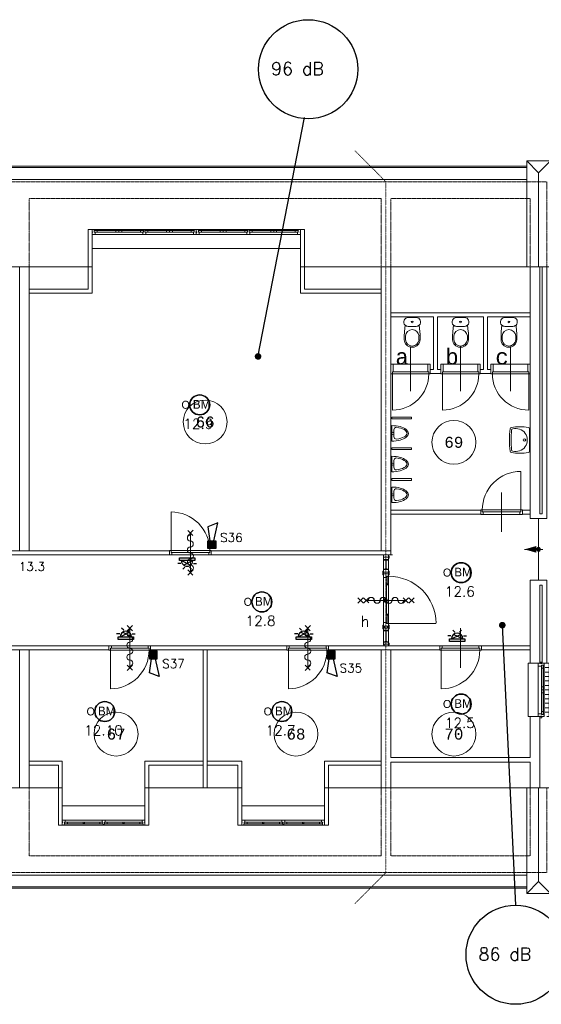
# Model space of a CAD drawing. Header units: millimetres. Extents: x 1890 to 160200, y 5205 to 111580.
# Tile 34 of 51: x 59236 to 71129, y 87195 to 109634. Entities that reach past the tile are written whole.
import ezdxf
from ezdxf.enums import TextEntityAlignment as Align
from ezdxf.xclip import XClip

# ---------------------------------------------------------------- set-up
doc = ezdxf.new("R2010")
doc.units = ezdxf.units.MM
doc.header["$XCLIPFRAME"] = 0
doc.linetypes.add('Xref-geb26-2e-verd$0$DOT', pattern=[0.25, 0, -0.25])
doc.linetypes.add('Xref-geb26-2e-verd$0$HIDDEN', pattern=[0.375, 0.25, -0.125])
for name, color, linetype in [('BRAND', 1, 'Continuous'), ('DB-waardes', 6, 'Continuous'), ('Xref', 253, 'Continuous'), ('Xref-geb26-2e-verd$0$AL$1A---_ALGEMEEN', 253, 'Continuous'), ('Xref-geb26-2e-verd$0$AM$1A---_ARCERING', 253, 'Continuous'), ('Xref-geb26-2e-verd$0$AT$1A---_TEKST050', 253, 'Continuous'), ('Xref-geb26-2e-verd$0$AT$1A---_TEKST070', 253, 'Continuous')]:
    doc.layers.add(name, color=color, linetype=linetype)
doc.layers.get('Xref').off()
doc.styles.add('ROMANS', font='romans')
doc.styles.add('TXT', font='txt')
doc.styles.add('Xref-geb26-2e-verd$0$MONOTXT', font='MONOTXT')
doc.styles.add('Xref-geb26-2e-verd$0$ROMANS', font='ROMANS')
pattern_1 = [(45, (0, 0), (-10.6066, 10.6066), [])]
pattern_2 = [(315, (0, 0), (7.07107, 7.07107), [])]

# ---------------------------------------------------------------- blocks, each defined once
blk = doc.blocks.new('Xref-geb26-2e-verd$0$DRPSTD')
at = {"layer": 'Xref-geb26-2e-verd$0$AL$1A---_ALGEMEEN', "color": 0, "linetype": 'Continuous', "lineweight": 0}
blk.add_lwpolyline([(-31.3, 0), (31.3, 0), (33.54, -2.23), (33.54, -47), (16.54, -47), (16.54, -98), (11.04, -98), (11.04, -111.78), (8.82, -114), (-8.74, -114), (-10.96, -111.78), (-10.96, -98), (-16.46, -98), (-16.46, -47), (-33.46, -47), (-33.46, -2.14)], close=True, dxfattribs=at)
blk = doc.blocks.new('*O256')
at = {"layer": 'Xref-geb26-2e-verd$0$AL$1A---_ALGEMEEN', "color": 0, "linetype": 'Continuous', "lineweight": 0}
for p, q in [((-1198.5, 57), (-2330.5, 57)), ((-1831.5, 33), (-2258, 33)), ((-1271, 33), (-1697.5, 33)), ((-44.5, 57), (-1176.5, 57)), ((-677.5, 33), (-1104, 33)), ((-117, 33), (-543.5, 33)), ((44.5, 57), (1176.5, 57)), ((117, 33), (543.5, 33)), ((677.5, 33), (1104, 33)), ((1198.5, 57), (2330.5, 57)), ((1271, 33), (1697.5, 33)), ((1831.5, 33), (2258, 33)), ((-1221, -57), (-2308, -57)), ((-1831.5, -10), (-2258, -10)), ((-1271, -10), (-1697.5, -10)), ((-67, -57), (-1154, -57)), ((-677.5, -10), (-1104, -10)), ((-117, -10), (-543.5, -10)), ((67, -57), (1154, -57)), ((117, -10), (543.5, -10)), ((677.5, -10), (1104, -10)), ((1221, -57), (2308, -57)), ((1271, -10), (1697.5, -10)), ((1831.5, -10), (2258, -10))]:
    blk.add_line(p, q, dxfattribs=at)
for points in [[(-2375, -57), (-2310.15, -57), (-2308, -54.86), (-2308, -10), (-2325, -10), (-2325, 41), (-2330.5, 41), (-2330.5, 54.78), (-2332.72, 57), (-2375, 57), (-2375, 3), (-2366, 3), (-2366, -18), (-2375, -18)], [(-2325, 33), (-2258, 33), (-2258, -10), (-2325, -10)], [(-1831.5, 33), (-1764.5, 33), (-1764.5, -10), (-1831.5, -10)], [(-1697.5, 33), (-1764.5, 33), (-1764.5, -10), (-1697.5, -10)], [(-1204, 33), (-1271, 33), (-1271, -10), (-1204, -10)], [(-1171, 33), (-1104, 33), (-1104, -10), (-1171, -10)], [(-677.5, 33), (-610.5, 33), (-610.5, -10), (-677.5, -10)], [(-543.5, 33), (-610.5, 33), (-610.5, -10), (-543.5, -10)], [(-50, 33), (-117, 33), (-117, -10), (-50, -10)], [(0, -57), (-64.85, -57), (-67, -54.86), (-67, -10), (-50, -10), (-50, 41), (-44.5, 41), (-44.5, 54.78), (-42.28, 57), (0, 57), (0, 3), (-9, 3), (-9, -18), (0, -18)], [(0, -57), (64.85, -57), (67, -54.86), (67, -10), (50, -10), (50, 41), (44.5, 41), (44.5, 54.78), (42.28, 57), (0, 57), (0, 3), (9, 3), (9, -18), (0, -18)], [(50, 33), (117, 33), (117, -10), (50, -10)], [(543.5, 33), (610.5, 33), (610.5, -10), (543.5, -10)], [(677.5, 33), (610.5, 33), (610.5, -10), (677.5, -10)], [(1171, 33), (1104, 33), (1104, -10), (1171, -10)], [(1204, 33), (1271, 33), (1271, -10), (1204, -10)], [(1697.5, 33), (1764.5, 33), (1764.5, -10), (1697.5, -10)], [(1831.5, 33), (1764.5, 33), (1764.5, -10), (1831.5, -10)], [(2325, 33), (2258, 33), (2258, -10), (2325, -10)], [(2375, -57), (2310.15, -57), (2308, -54.86), (2308, -10), (2325, -10), (2325, 41), (2330.5, 41), (2330.5, 54.78), (2332.72, 57), (2375, 57), (2375, 3), (2366, 3), (2366, -18), (2375, -18)]]:
    blk.add_lwpolyline(points, close=True, dxfattribs=at)
at = {"layer": 'Xref-geb26-2e-verd$0$AL$1A---_ALGEMEEN', "color": 0, "linetype": 'Continuous', "lineweight": 0, "yscale": -1}
blk.add_blockref('Xref-geb26-2e-verd$0$DRPSTD', (-1187.54, -57), dxfattribs=at)
at = {"layer": 'Xref-geb26-2e-verd$0$AL$1A---_ALGEMEEN', "color": 0, "linetype": 'Continuous', "lineweight": 0, "rotation": 180}
blk.add_blockref('Xref-geb26-2e-verd$0$DRPSTD', (1187.54, -57), dxfattribs=at)
blk = doc.blocks.new('*O265')
at = {"layer": 'Xref-geb26-2e-verd$0$AL$1A---_ALGEMEEN', "color": 0, "linetype": 'Continuous', "lineweight": 0}
for p, q in [((-34, 57), (-876, 57)), ((-460, 10), (-826, 10)), ((-84, 10), (-449, 10)), ((876, 57), (34, 57)), ((449, 10), (84, 10)), ((826, 10), (460, 10)), ((-11, -57), (-898, -57)), ((-459, -33), (-826, -33)), ((-84, -33), (-450, -33)), ((898, -57), (11, -57)), ((450, -33), (84, -33)), ((826, -33), (459, -33))]:
    blk.add_line(p, q, dxfattribs=at)
for points in [[(-942, 57), (-878, 57), (-876, 55), (-876, 10), (-892, 10), (-892, -41), (-898, -41), (-898, -55), (-900, -57), (-942, -57), (-942, -3), (-934, -3), (-934, 18), (-942, 18)], [(-892, -33), (-826, -33), (-826, 10), (-892, 10)], [(-16, -33), (-84, -33), (-84, 10), (-16, 10)], [(16, -33), (84, -33), (84, 10), (16, 10)], [(892, -33), (826, -33), (826, 10), (892, 10)], [(942, 57), (878, 57), (876, 55), (876, 10), (892, 10), (892, -41), (898, -41), (898, -55), (900, -57), (942, -57), (942, -3), (934, -3), (934, 18), (942, 18)]]:
    blk.add_lwpolyline(points, close=True, dxfattribs=at)
for points in [[(-450, -33), (-459, -33), (-459, -30, -0.397174), (-465, -25), (-465, -22, 0.406754), (-470, -17), (-470, 2), (-460, 10), (-449, 10), (-439, 2), (-439, -17, 0.406754), (-444, -22), (-444, -25, -0.397174), (-450, -30), (-450, -33)], [(450, -33), (459, -33), (459, -30, 0.397174), (464, -25), (464, -22, -0.406754), (470, -17), (470, 2), (460, 10), (449, 10), (439, 2), (439, -17, -0.406754), (444, -22), (444, -25, 0.397174), (450, -30), (450, -33)]]:
    blk.add_lwpolyline(points, format="xyb", dxfattribs=at)
blk.add_blockref('Xref-geb26-2e-verd$0$DRPSTD', (0, 57), dxfattribs=at)
blk = doc.blocks.new('*O266')
at = {"layer": 'Xref-geb26-2e-verd$0$AL$1A---_ALGEMEEN', "color": 0, "linetype": 'Continuous', "lineweight": 0}
for p, q in [((-34, 57), (-876, 57)), ((-460, 10), (-826, 10)), ((-84, 10), (-449, 10)), ((876, 57), (34, 57)), ((449, 10), (84, 10)), ((826, 10), (460, 10)), ((-11, -57), (-898, -57)), ((-459, -33), (-826, -33)), ((-84, -33), (-450, -33)), ((898, -57), (11, -57)), ((450, -33), (84, -33)), ((826, -33), (459, -33))]:
    blk.add_line(p, q, dxfattribs=at)
for points in [[(-942, 57), (-878, 57), (-876, 55), (-876, 10), (-892, 10), (-892, -41), (-898, -41), (-898, -55), (-900, -57), (-942, -57), (-942, -3), (-934, -3), (-934, 18), (-942, 18)], [(-892, -33), (-826, -33), (-826, 10), (-892, 10)], [(-16, -33), (-84, -33), (-84, 10), (-16, 10)], [(16, -33), (84, -33), (84, 10), (16, 10)], [(892, -33), (826, -33), (826, 10), (892, 10)], [(942, 57), (878, 57), (876, 55), (876, 10), (892, 10), (892, -41), (898, -41), (898, -55), (900, -57), (942, -57), (942, -3), (934, -3), (934, 18), (942, 18)]]:
    blk.add_lwpolyline(points, close=True, dxfattribs=at)
for points in [[(-450, -33), (-459, -33), (-459, -30, -0.397174), (-465, -25), (-465, -22, 0.406754), (-470, -17), (-470, 2), (-460, 10), (-449, 10), (-439, 2), (-439, -17, 0.406754), (-445, -22), (-445, -25, -0.397174), (-450, -30), (-450, -33)], [(450, -33), (459, -33), (459, -30, 0.397174), (464, -25), (464, -22, -0.406754), (470, -17), (470, 2), (460, 10), (449, 10), (439, 2), (439, -17, -0.406754), (444, -22), (444, -25, 0.397174), (450, -30), (450, -33)]]:
    blk.add_lwpolyline(points, format="xyb", dxfattribs=at)
blk.add_blockref('Xref-geb26-2e-verd$0$DRPSTD', (0, 57), dxfattribs=at)
blk = doc.blocks.new('Xref-geb26-2e-verd$0$ED0881')
at = {"layer": 'Xref-geb26-2e-verd$0$AL$1A---_ALGEMEEN', "color": 0, "linetype": 'Continuous', "lineweight": 0}
for p, q in [((475, -400), (475, 500)), ((915, 0), (35, 0)), ((55, 100), (895, 100)), ((55, 45), (895, 45))]:
    blk.add_line(p, q, dxfattribs=at)
for points in [[(55, 100), (0, 100), (0, 0), (35, 0), (35, 45), (55, 45), (55, 100)], [(950, 0), (915, 0), (915, 45), (895, 45), (895, 100), (950, 100), (950, 0)]]:
    blk.add_lwpolyline(points, close=True, dxfattribs=at)
blk.add_lwpolyline([(35, 0), (35, -880, 0.414214), (915, 0)], format="xyb", dxfattribs=at)
blk = doc.blocks.new('*O267')
at = {"layer": 'Xref-geb26-2e-verd$0$AL$1A---_ALGEMEEN', "color": 0, "linetype": 'Continuous', "lineweight": 0}
for p, q in [((-9, 543), (-9, -543)), ((63, 493), (63, 67)), ((106, 493), (106, 67)), ((130, 565.5), (130, -565.5)), ((240, 508.33), (150, 508.33)), ((240, 406.66), (150, 406.66)), ((240, 305), (150, 305)), ((240, 203.33), (150, 203.33)), ((240, 101.66), (150, 101.66)), ((240, 0), (150, 0)), ((63, -67), (63, -493)), ((106, -67), (106, -493)), ((240, -101.66), (150, -101.66)), ((240, -203.33), (150, -203.33)), ((240, -305), (150, -305)), ((240, -406.66), (150, -406.66)), ((240, -508.33), (150, -508.33))]:
    blk.add_line(p, q, dxfattribs=at)
for points in [[(-190, 610), (-240, 610), (-240, -610), (-190, -610)], [(190, 610), (240, 610), (240, -610), (190, -610)]]:
    blk.add_lwpolyline(points, dxfattribs=at)
for points in [[(-9, 610), (-9, 545.15), (-6.86, 543), (63, 543), (63, 560), (114, 560), (114, 565.5), (127.78, 565.5), (130, 567.72), (130, 610), (76, 610), (76, 601), (60, 601), (60, 610), (46, 610), (46, 601), (30, 601), (30, 610)], [(30, 635), (30, 601), (46, 601), (46, 610), (60, 610), (60, 601), (76, 601), (76, 635)], [(106, 560), (106, 493), (63, 493), (63, 560)], [(106, 67), (106, 0), (63, 0), (63, 67)], [(106, -67), (106, 0), (63, 0), (63, -67)], [(-9, -610), (-9, -545.15), (-6.86, -543), (63, -543), (63, -560), (114, -560), (114, -565.5), (127.78, -565.5), (130, -567.72), (130, -610), (76, -610), (76, -601), (60, -601), (60, -610), (46, -610), (46, -601), (30, -601), (30, -610)], [(30, -635), (30, -601), (46, -601), (46, -610), (60, -610), (60, -601), (76, -601), (76, -635)], [(106, -560), (106, -493), (63, -493), (63, -560)]]:
    blk.add_lwpolyline(points, close=True, dxfattribs=at)
blk = doc.blocks.new('Xref-geb26-2e-verd$0$ED0831')
at = {"layer": 'Xref-geb26-2e-verd$0$AL$1A---_ALGEMEEN', "color": 0, "linetype": 'Continuous', "lineweight": 0}
for p, q in [((450, -400), (450, 620)), ((0, 0), (0, 220)), ((0, 220), (55, 220)), ((35, 0), (0, 0)), ((55, 45), (35, 45)), ((35, 45), (35, 0)), ((35, 0), (35, -830)), ((865, 0), (35, 0)), ((55, 220), (845, 220)), ((55, 220), (55, 45)), ((55, 45), (845, 45)), ((900, 220), (845, 220)), ((845, 220), (845, 45)), ((845, 45), (865, 45)), ((865, 45), (865, 0)), ((865, 0), (900, 0)), ((900, 0), (900, 220))]:
    blk.add_line(p, q, dxfattribs=at)
blk.add_arc((35, 0), 830, 270, 360, dxfattribs=at)
blk = doc.blocks.new('Xref-geb26-2e-verd$0$CLOS02')
at = {"layer": 'Xref-geb26-2e-verd$0$AL$1A---_ALGEMEEN', "color": 0, "linetype": 'Continuous', "lineweight": 0}
for p, q in [((-92, -220), (92, -220)), ((-155, -528), (-155, -436)), ((155, -528), (155, -436)), ((-1, -670), (1, -670))]:
    blk.add_line(p, q, dxfattribs=at)
blk.add_lwpolyline([(-176, -338), (-162, -192, -0.674333), (-92, -20), (92, -20, -0.674333), (162, -192), (176, -338, -0.023285), (180, -431), (180, -525, -0.414214), (10, -695), (-10, -695, -0.414214), (-180, -525), (-180, -431, -0.023285), (-176, -338)], format="xyb", dxfattribs=at)
blk.add_circle((0, -120), 20, dxfattribs=at)
for centre, radius, start, end in [((-92, -120), 100, 225.9727, 270), ((92, -120), 100, 270, 314.0273), ((0, -450), 156, 4.9264, 175.0736), ((0, -514), 156, 184.9259, 355.0741)]:
    blk.add_arc(centre, radius, start, end, dxfattribs=at)
blk = doc.blocks.new('Xref-geb26-2e-verd$0$URIN03')
at = {"layer": 'Xref-geb26-2e-verd$0$AL$1A---_ALGEMEEN', "color": 0, "linetype": 'Continuous', "lineweight": 0}
for p, q in [((-177, -50), (-178, -50)), ((178, -50), (177, -50))]:
    blk.add_line(p, q, dxfattribs=at)
blk.add_lwpolyline([(-178, -20), (178, -20)], dxfattribs=at)
for points in [[(7, -70), (-72, -70, 0.414214), (-132, -130), (-132, -133)], [(0, -70), (80, -70, -0.414214), (140, -130), (140, -133)]]:
    blk.add_lwpolyline(points, format="xyb", dxfattribs=at)
blk.add_circle((0, -45), 25, dxfattribs=at)
for centre, major_axis, ratio, start_param, end_param in [((0, -20), (0, -380), 0.467105, 4.712389, 7.853982), ((7, -20), (0, -350), 0.421429, 5.041111, 6.283185), ((0, -20), (0, -350), 0.421429, 0, 1.242074)]:
    blk.add_ellipse(centre, major_axis=major_axis, ratio=ratio, start_param=start_param, end_param=end_param, dxfattribs=at)
blk = doc.blocks.new('Xref-geb26-2e-verd$0$WT01')
at = {"layer": 'Xref-geb26-2e-verd$0$AL$1A---_ALGEMEEN', "color": 0, "linetype": 'Continuous', "lineweight": 0}
blk.add_line((-253, -20), (253, -20), dxfattribs=at)
blk.add_circle((0, -133), 28.1, dxfattribs=at)
for centre, radius, start, end in [((766, -236), 1068, 169.7983, 190.5514), ((-253, -53), 33, 90, 169.9973), ((0, -332), 263, 344.8667, 195.1333), ((253, -53), 33, 10.0027, 90), ((-766, -236), 1068, 349.4486, 10.2017), ((-252, -426), 33, 190.3455, 263.1425), ((-222, -392), 33, 195.1333, 263.9582), ((0, 1707), 2144, 263.9582, 276.0418), ((222, -392), 33, 276.0418, 344.8667), ((252, -426), 33, 276.8575, 349.6545), ((0, 1669), 2144, 263.1425, 276.8575)]:
    blk.add_arc(centre, radius, start, end, dxfattribs=at)
blk = doc.blocks.new('*O286')
at = {"layer": 'Xref-geb26-2e-verd$0$AL$1A---_ALGEMEEN', "color": 0, "linetype": 'Continuous', "lineweight": 0}
for p in [(0, 1205), (-270, -1205), (270, -1205)]:
    blk.add_line(p, (0, -935), dxfattribs=at)
blk.add_lwpolyline([(270, 1205), (-270, 1205), (-270, -1205), (270, -1205)], close=True, dxfattribs=at)
blk = doc.blocks.new('*O289')
at = {"layer": 'Xref-geb26-2e-verd$0$AL$1A---_ALGEMEEN', "color": 0, "linetype": 'Continuous', "lineweight": 0}
for p in [(-270, 1205), (270, 1205), (0, -1205)]:
    blk.add_line(p, (0, 935), dxfattribs=at)
blk.add_lwpolyline([(270, -1205), (-270, -1205), (-270, 1205), (270, 1205)], close=True, dxfattribs=at)
blk = doc.blocks.new('Xref-geb26-2e-verd$0$BRW60')
at = {"layer": 'Xref-geb26-2e-verd$0$AL$1A---_ALGEMEEN', "color": 0, "linetype": 'Continuous', "lineweight": 0}
for p, q in [((-61.42, 393.58), (61.43, 516.42)), ((59.19, 395.81), (-59.19, 514.19)), ((-61.42, -506.42), (61.43, -383.58)), ((59.19, -504.19), (-59.19, -385.81))]:
    blk.add_line(p, q, dxfattribs=at)
blk = doc.blocks.new('*O340')
at = {"layer": 'Xref-geb26-2e-verd$0$AL$1A---_ALGEMEEN', "color": 0, "linetype": 'Continuous', "lineweight": 0}
blk.add_lwpolyline([(0, -407, 1), (0, -271, -1), (0, -136, 1), (0, 0, -1), (0, 136, 1), (0, 271, -1), (0, 407)], format="xyb", dxfattribs=at)
blk = doc.blocks.new('Xref-geb26-2e-verd$0$BRW00')
at = {"layer": 'Xref-geb26-2e-verd$0$AL$1A---_ALGEMEEN', "color": 0, "linetype": 'Continuous', "lineweight": 0}
blk.add_blockref('*O340', (0, 0), dxfattribs=at)
blk = doc.blocks.new('*O352')
at = {"layer": 'Xref-geb26-2e-verd$0$AL$1A---_ALGEMEEN', "color": 0, "linetype": 'Continuous', "lineweight": 0}
blk.add_line((0, 450), (0, -450), dxfattribs=at)
for name in ['Xref-geb26-2e-verd$0$BRW60', 'Xref-geb26-2e-verd$0$BRW00']:
    blk.add_blockref(name, (0, -5), dxfattribs=at)
blk = doc.blocks.new('*O353')
at = {"layer": 'Xref-geb26-2e-verd$0$AL$1A---_ALGEMEEN', "color": 0, "linetype": 'Continuous', "lineweight": 0}
blk.add_line((0, 450), (0, -450), dxfattribs=at)
for name in ['Xref-geb26-2e-verd$0$BRW60', 'Xref-geb26-2e-verd$0$BRW00']:
    blk.add_blockref(name, (0, -5), dxfattribs=at)
blk = doc.blocks.new('*O354')
at = {"layer": 'Xref-geb26-2e-verd$0$AL$1A---_ALGEMEEN', "color": 0, "linetype": 'Continuous', "lineweight": 0}
blk.add_line((0, 450), (0, -450), dxfattribs=at)
for name in ['Xref-geb26-2e-verd$0$BRW60', 'Xref-geb26-2e-verd$0$BRW00']:
    blk.add_blockref(name, (0, -5), dxfattribs=at)
blk = doc.blocks.new('*O363')
at = {"layer": 'Xref-geb26-2e-verd$0$AL$1A---_ALGEMEEN', "color": 0, "linetype": 'Continuous', "lineweight": 0}
for p, q in [((-518.58, 61.43), (-641.42, -61.42)), ((-520.81, -59.18), (-639.19, 59.2)), ((-388.58, 61.43), (-511.42, -61.42)), ((-390.81, -59.18), (-509.19, 59.2)), ((-450, 0.01), (450, 0.01)), ((511.42, 61.43), (388.58, -61.42)), ((509.19, -59.18), (390.81, 59.2)), ((641.42, 61.43), (518.58, -61.42)), ((639.19, -59.18), (520.81, 59.2))]:
    blk.add_line(p, q, dxfattribs=at)
at = {"layer": 'Xref-geb26-2e-verd$0$AL$1A---_ALGEMEEN', "color": 0, "linetype": 'Continuous', "lineweight": 0, "yscale": -1, "rotation": 270}
blk.add_blockref('Xref-geb26-2e-verd$0$BRW00', (5, 0.01), dxfattribs=at)
blk = doc.blocks.new('*O362')
at = {"layer": 'Xref-geb26-2e-verd$0$AM$1A---_ARCERING', "linetype": 'Continuous', "lineweight": 0}
h = blk.add_hatch(dxfattribs=at)
h.set_pattern_fill('_USER', color=256, scale=15, angle=45, style=0, pattern_type=0)
h.set_pattern_definition(pattern_1)
edge = h.paths.add_edge_path()
edge.add_arc((-260, 0), 42.4, 0, 360)
h.dxf.unprotected_set("ltscale", 0)
h = blk.add_hatch(dxfattribs=at)
h.set_pattern_fill('_USER', color=256, scale=15, angle=45, style=0, pattern_type=0)
h.set_pattern_definition(pattern_1)
edge = h.paths.add_edge_path()
edge.add_arc((-260, 0), 42.4, 0, 360)
h.dxf.unprotected_set("ltscale", 0)
h = blk.add_hatch(dxfattribs=at)
h.set_pattern_fill('_USER', color=256, scale=10, angle=315, style=0, pattern_type=0)
h.set_pattern_definition(pattern_2)
edge = h.paths.add_edge_path()
edge.add_arc((-260, 0), 42.4, 0, 360)
h.dxf.unprotected_set("ltscale", 0)
h = blk.add_hatch(dxfattribs=at)
h.set_pattern_fill('_USER', color=256, scale=10, angle=315, style=0, pattern_type=0)
h.set_pattern_definition(pattern_2)
edge = h.paths.add_edge_path()
edge.add_arc((-260, 0), 42.4, 0, 360)
h.dxf.unprotected_set("ltscale", 0)
at = {"layer": 'Xref-geb26-2e-verd$0$AL$1A---_ALGEMEEN', "color": 0, "linetype": 'Continuous', "lineweight": 0}
for p, q in [((-100.01, 1040), (-387.48, 1040)), ((-307.75, -954), (-307.75, 928)), ((-193.75, -954), (-193.75, 928)), ((-307.75, -506), (-307.75, 524)), ((-237.25, -317.25), (-237.25, 354)), ((-192.25, -317.25), (-192.25, 354)), ((-700.75, 0), (199.25, 0)), ((888.57, -530), (-194.75, -530)), ((-100.01, -1040), (-387.48, -1040))]:
    blk.add_line(p, q, dxfattribs=at)
for points in [[(-215.75, 984), (-193.75, 984), (-193.75, 1040), (-307.75, 1040), (-307.75, 984), (-285.75, 984)], [(-234.75, 374), (-234.75, 548), (-194.75, 548), (-194.75, 374)], [(-229.75, 374), (-229.75, 543), (-199.75, 543), (-199.75, 374)], [(-194.75, -337.25), (-194.75, -530), (-234.75, -530), (-234.75, -337.25)], [(-199.75, -337.25), (-199.75, -525), (-229.75, -525), (-229.75, -337.25)], [(-215.75, -626), (-193.75, -626), (-193.75, -682), (-307.75, -682), (-307.75, -626), (-285.75, -626)]]:
    blk.add_lwpolyline(points, dxfattribs=at)
for points in [[(-193.75, 928), (-307.75, 928), (-307.75, 984), (-292.75, 984), (-292.75, 984), (-193.75, 984)], [(-193.75, 700), (-307.75, 700), (-307.75, 644), (-292.75, 644), (-292.75, 644), (-193.75, 644)], [(-307.75, 524), (-307.75, 604), (-193.75, 604), (-193.75, 549), (-235.75, 549), (-235.75, 524)], [(-307.75, -506), (-307.75, -586), (-193.75, -586), (-193.75, -531), (-235.75, -531), (-235.75, -506)]]:
    blk.add_lwpolyline(points, close=True, dxfattribs=at).dxf.unprotected_set("ltscale", 0)
for points in [[(-292.75, 928), (-257.75, 928), (-257.75, 913), (-266.75, 913), (-292.75, 918)], [(-243.75, 700), (-243.75, 928), (-257.75, 928), (-257.75, 700)], [(-208.75, 928), (-243.75, 928), (-243.75, 913), (-234.75, 913), (-208.75, 918)], [(-193.75, 1004), (-193.75, 964), (-178.75, 964), (-178.75, 1004)], [(-307.75, 574), (-307.75, 644), (-307.75, 674), (-319.75, 668), (-319.75, 580)], [(-292.75, 700), (-257.75, 700), (-257.75, 715), (-266.75, 715), (-292.75, 710)], [(-208.75, 700), (-243.75, 700), (-243.75, 715), (-234.75, 715), (-208.75, 710)], [(-193.75, 574), (-193.75, 644), (-193.75, 674), (-181.75, 668), (-181.75, 580)], [(-192.25, 354), (-192.25, 374), (-237.25, 374), (-237.25, 354)], [(-192.25, -337.25), (-192.25, -317.25), (-237.25, -317.25), (-237.25, -337.25)], [(-307.75, -556), (-307.75, -626), (-307.75, -656), (-319.75, -650), (-319.75, -562)], [(-285.75, -636), (-285.75, -586), (-215.75, -586), (-215.75, -636)], [(-193.75, -556), (-193.75, -626), (-193.75, -656), (-181.75, -650), (-181.75, -562)], [(-292.75, -682), (-257.75, -682), (-257.75, -697), (-266.75, -697), (-292.75, -692)], [(-243.75, -954), (-243.75, -682), (-257.75, -682), (-257.75, -954)], [(-208.75, -682), (-243.75, -682), (-243.75, -697), (-234.75, -697), (-208.75, -692)], [(-193.75, -954), (-307.75, -954), (-307.75, -1010), (-292.75, -1010), (-292.75, -1000), (-193.75, -1000)], [(-292.75, -954), (-257.75, -954), (-257.75, -939), (-266.75, -939), (-292.75, -944)], [(-292.75, -1040), (-292.75, -1000), (-193.75, -1000), (-193.75, -1040)], [(-208.75, -954), (-243.75, -954), (-243.75, -939), (-234.75, -939), (-208.75, -944)], [(-193.75, -1014), (-193.75, -974), (-178.75, -974), (-178.75, -1014)]]:
    blk.add_lwpolyline(points, close=True, dxfattribs=at)
blk.add_arc((-186.69, -530.85), 1078.88, 0.428044, 90.428044, dxfattribs=at)
blk.add_blockref('*O363', (-250.75, -0.01), dxfattribs=at)
at = {"layer": 'Xref-geb26-2e-verd$0$AL$1A---_ALGEMEEN', "color": 0, "linetype": 'Continuous', "lineweight": 0, "yscale": -1, "rotation": 90}
blk.add_blockref('Xref-geb26-2e-verd$0$BRW00', (-250.75, 0), dxfattribs=at)
blk = doc.blocks.new('Xref-geb26-2e-verd')
at = {"layer": 'Xref-geb26-2e-verd$0$AM$1A---_ARCERING', "linetype": 'Continuous', "lineweight": 0}
h = blk.add_hatch(color=256, dxfattribs=at)
edge = h.paths.add_edge_path()
edge.add_arc((143812.42, 93804.23), 42.4, 0, 360)
at = {"layer": 'Xref-geb26-2e-verd$0$AL$1A---_ALGEMEEN', "linetype": 'Continuous', "lineweight": 0}
for p, q in [((96027.42, 102536.73), (143542.42, 102536.73)), ((96027.42, 102506.73), (143542.42, 102506.73)), ((96027.42, 102236.73), (143542.42, 102236.73)), ((133632.42, 100662.73), (138382.42, 100662.73)), ((133542.42, 100246.73), (130362.42, 100246.73)), ((138472.42, 100246.73), (143542.42, 100246.73)), ((143812.42, 94506.73), (143812.42, 93101.73)), ((143912.42, 93804.23), (143492.42, 93804.23)), ((132862.42, 88371.73), (130852.42, 88371.73)), ((136957.42, 88371.73), (134927.42, 88371.73)), ((139022.42, 88371.73), (143542.42, 88371.73)), ((132952.42, 87955.73), (134837.42, 87955.73)), ((138932.42, 87955.73), (137047.42, 87955.73)), ((96027.42, 86381.73), (143542.42, 86381.73)), ((96027.42, 86111.73), (143542.42, 86111.73)), ((96027.42, 86081.73), (143542.42, 86081.73))]:
    blk.add_line(p, q, dxfattribs=at)
at = {"layer": 'Xref-geb26-2e-verd$0$AL$1A---_ALGEMEEN', "linetype": 'Xref-geb26-2e-verd$0$DOT', "lineweight": 0}
blk.add_lwpolyline([(139625.31, 85734.62), (140332.42, 86441.73), (140332.42, 102176.73), (139625.31, 102883.84)], dxfattribs=at)
at = {"layer": 'Xref-geb26-2e-verd$0$AL$1A---_ALGEMEEN', "linetype": 'Xref-geb26-2e-verd$0$HIDDEN', "lineweight": 0}
for points in [[(95567.42, 100246.73), (95567.42, 102176.73), (144002.42, 102176.73), (144002.42, 100246.73)], [(132197.42, 100246.73), (132197.42, 101796.73), (140222.42, 101796.73), (140222.42, 100246.73)], [(140442.42, 100246.73), (140442.42, 101796.73), (143622.42, 101796.73), (143622.42, 100246.73)], [(95567.42, 88371.73), (95567.42, 86441.73), (144002.42, 86441.73), (144002.42, 88371.73)], [(132197.42, 88371.73), (132197.42, 86821.73), (140222.42, 86821.73), (140222.42, 88371.73)], [(140442.42, 88371.73), (140442.42, 86821.73), (143622.42, 86821.73), (143622.42, 88371.73)]]:
    blk.add_lwpolyline(points, dxfattribs=at)
at = {"layer": 'Xref-geb26-2e-verd$0$AL$1A---_ALGEMEEN', "linetype": 'Continuous', "lineweight": 0}
for points in [[(133542.42, 100246.73), (133632.42, 100246.73), (133632.42, 101096.73), (133542.42, 101096.73)], [(138382.42, 100246.73), (138472.42, 100246.73), (138472.42, 101096.73), (138382.42, 101096.73)], [(131977.42, 93771.73), (132197.42, 93771.73), (132197.42, 100246.73), (131977.42, 100246.73)], [(133542.42, 100246.73), (133632.42, 100246.73), (133632.42, 99641.73), (132197.42, 99641.73), (132197.42, 99731.73), (133542.42, 99731.73)], [(138472.42, 100246.73), (138382.42, 100246.73), (138382.42, 99641.73), (140222.42, 99641.73), (140222.42, 99731.73), (138472.42, 99731.73)], [(140222.42, 93771.73), (140442.42, 93771.73), (140442.42, 100246.73), (140222.42, 100246.73)], [(143622.42, 94506.73), (144002.42, 94506.73), (144002.42, 100246.73), (143892.42, 100246.73), (143892.42, 94616.73), (143842.42, 94616.73), (143842.42, 100246.73), (143622.42, 100246.73)], [(140442.42, 99196.73), (143622.42, 99196.73), (143622.42, 99106.73), (142647.42, 99106.73), (142647.42, 97901.73), (142722.42, 97901.73), (142722.42, 97811.73), (142482.42, 97811.73), (142482.42, 97901.73), (142557.42, 97901.73), (142557.42, 99106.73), (141507.42, 99106.73), (141507.42, 97901.73), (141582.42, 97901.73), (141582.42, 97811.73), (141342.42, 97811.73), (141342.42, 97901.73), (141417.42, 97901.73), (141417.42, 99106.73), (140442.42, 99106.73)], [(140462.42, 96776.73), (140912.42, 96776.73), (140912.42, 96816.73), (140462.42, 96816.73)], [(140462.42, 96076.73), (140912.42, 96076.73), (140912.42, 96116.73), (140462.42, 96116.73)], [(140462.42, 95376.73), (140912.42, 95376.73), (140912.42, 95416.73), (140462.42, 95416.73)], [(140442.42, 94606.73), (142492.42, 94606.73), (142492.42, 94696.73), (140442.42, 94696.73)], [(143622.42, 94696.73), (143442.42, 94696.73), (143442.42, 94606.73), (143622.42, 94606.73)], [(135397.42, 93681.73), (128102.42, 93681.73), (128102.42, 93771.73), (135397.42, 93771.73)], [(136347.42, 93681.73), (140442.42, 93681.73), (140442.42, 93771.73), (136347.42, 93771.73)], [(143622.42, 93101.73), (144002.42, 93101.73), (144002.42, 91211.73), (143892.42, 91211.73), (143892.42, 92991.73), (143842.42, 92991.73), (143842.42, 91211.73), (143622.42, 91211.73)], [(134015.42, 91511.73), (130777.42, 91511.73), (130777.42, 91601.73), (134015.42, 91601.73)], [(138072.42, 91511.73), (134965.42, 91511.73), (134965.42, 91601.73), (138072.42, 91601.73)], [(139022.42, 91511.73), (141557.42, 91511.73), (141557.42, 91601.73), (139022.42, 91601.73)], [(143622.42, 91511.73), (142507.42, 91511.73), (142507.42, 91601.73), (143622.42, 91601.73)], [(131977.42, 91511.73), (132197.42, 91511.73), (132197.42, 88371.73), (131977.42, 88371.73)], [(136255.42, 88371.73), (136165.42, 88371.73), (136165.42, 91511.73), (136255.42, 91511.73)], [(143842.42, 88371.73), (143622.42, 88371.73), (143622.42, 88951.73), (140442.42, 88951.73), (140442.42, 88371.73), (140222.42, 88371.73), (140222.42, 91511.73), (140442.42, 91511.73), (140442.42, 89061.73), (143622.42, 89061.73), (143622.42, 89991.73), (143842.42, 89991.73)], [(132862.42, 88371.73), (132952.42, 88371.73), (132952.42, 88976.73), (132197.42, 88976.73), (132197.42, 88886.73), (132862.42, 88886.73)], [(134927.42, 88371.73), (134837.42, 88371.73), (134837.42, 88976.73), (136165.42, 88976.73), (136165.42, 88886.73), (134927.42, 88886.73)], [(136957.42, 88371.73), (137047.42, 88371.73), (137047.42, 88976.73), (136255.42, 88976.73), (136255.42, 88886.73), (136957.42, 88886.73)], [(139022.42, 88371.73), (138932.42, 88371.73), (138932.42, 88976.73), (140222.42, 88976.73), (140222.42, 88886.73), (139022.42, 88886.73)], [(132862.42, 88371.73), (132952.42, 88371.73), (132952.42, 87521.73), (132862.42, 87521.73)], [(134837.42, 88371.73), (134927.42, 88371.73), (134927.42, 87521.73), (134837.42, 87521.73)], [(136957.42, 88371.73), (137047.42, 88371.73), (137047.42, 87521.73), (136957.42, 87521.73)], [(138932.42, 88371.73), (139022.42, 88371.73), (139022.42, 87521.73), (138932.42, 87521.73)]]:
    blk.add_lwpolyline(points, close=True, dxfattribs=at)
for centre, radius in [((136209.92629, 96706.72316), 500), ((141879.9444, 96244.25544), 500), ((143812.42, 93804.23), 42.4), ((134179.94433, 89594.24997), 500), ((138279.94177, 89594.25365), 500), ((141879.9452, 89594.25405), 500)]:
    blk.add_circle(centre, radius, dxfattribs=at)
blk.add_solid([(143762.42, 93881.18), (143492.42, 93804.23), (143762.42, 93727.28)], dxfattribs=at)
for name, p in [('*O289', (143812.42, 101451.73)), ('*O256', (136007.42, 101039.73)), ('Xref-geb26-2e-verd$0$CLOS02', (140929.92, 99106.73)), ('Xref-geb26-2e-verd$0$ED0831', (140442.42, 97806.73)), ('Xref-geb26-2e-verd$0$ED0831', (141582.42, 97806.73)), ('*O352', (135872.42, 93726.73)), ('*O362', (140583.17, 92641.73)), ('Xref-geb26-2e-verd$0$ED0881', (134015.42, 91506.73)), ('*O353', (134490.42, 91556.73)), ('Xref-geb26-2e-verd$0$ED0881', (138072.42, 91506.73)), ('*O354', (138547.42, 91556.73)), ('Xref-geb26-2e-verd$0$ED0881', (141557.42, 91506.73)), ('*O267', (143812.42, 90601.73)), ('*O286', (143812.42, 87166.73)), ('*O265', (133894.92, 87578.73)), ('*O266', (137989.92, 87578.73))]:
    blk.add_blockref(name, p, dxfattribs=at)
at = {"layer": 'Xref-geb26-2e-verd$0$AL$1A---_ALGEMEEN', "linetype": 'Continuous', "lineweight": 0, "yscale": -1}
for name, p, rotation in [('Xref-geb26-2e-verd$0$CLOS02', (142032.42, 99106.73), 180), ('Xref-geb26-2e-verd$0$CLOS02', (143134.92, 99106.73), 180), ('Xref-geb26-2e-verd$0$ED0831', (143622.42, 97806.73), 180), ('Xref-geb26-2e-verd$0$WT01', (143622.42, 96296.73), 90)]:
    blk.add_blockref(name, p, dxfattribs=dict(at, rotation=rotation))
at = {"layer": 'Xref-geb26-2e-verd$0$AL$1A---_ALGEMEEN', "linetype": 'Continuous', "lineweight": 0}
for name, p, rotation in [('Xref-geb26-2e-verd$0$URIN03', (140442.42, 96446.73), 90), ('Xref-geb26-2e-verd$0$URIN03', (140442.42, 95746.73), 90), ('Xref-geb26-2e-verd$0$ED0881', (143442.42, 94701.73), 180), ('Xref-geb26-2e-verd$0$URIN03', (140442.42, 95046.73), 90)]:
    blk.add_blockref(name, p, dxfattribs=dict(at, rotation=rotation))
at = {"layer": 'Xref-geb26-2e-verd$0$AL$1A---_ALGEMEEN', "linetype": 'Continuous', "lineweight": 0, "yscale": -1}
blk.add_blockref('Xref-geb26-2e-verd$0$ED0881', (135397.42, 93776.73), dxfattribs=at)
at = {"layer": 'Xref-geb26-2e-verd$0$AT$1A---_TEKST050', "linetype": 'Continuous', "lineweight": 0, "style": 'Xref-geb26-2e-verd$0$MONOTXT'}
for s, p in [('66', (136209.9, 96706.71)), ('69', (141879.92, 96244.23)), ('67', (134179.92, 89594.23)), ('68', (138279.92, 89594.23)), ('70', (141879.92, 89594.23))]:
    blk.add_text(s, height=250.00002, dxfattribs=at).set_placement(p, align=Align.MIDDLE)
at = {"layer": 'Xref-geb26-2e-verd$0$AT$1A---_TEKST050', "linetype": 'Continuous', "lineweight": 0, "style": 'Xref-geb26-2e-verd$0$ROMANS'}
blk.add_text('h', height=250.00002, dxfattribs=at).set_placement((139750.61, 92162.98), align=Align.MIDDLE_LEFT)
at = {"layer": 'Xref-geb26-2e-verd$0$AT$1A---_TEKST070', "linetype": 'Continuous', "lineweight": 0, "style": 'Xref-geb26-2e-verd$0$MONOTXT'}
for s, p in [('b', (141686.21, 98190.84)), ('a', (140546.21, 98190.84)), ('c', (142826.21, 98190.84))]:
    blk.add_text(s, height=349.99998, dxfattribs=at).set_placement(p, align=Align.MIDDLE_LEFT)
blk = doc.blocks.new('BR-OPT-M')
at = {"layer": 'BRAND', "color": 0}
blk.add_lwpolyline([(1.75, 0, 1), (-1.75, 0, 1)], format="xyb", close=True, dxfattribs=at)
blk.add_circle((0, 0), 1.75, dxfattribs=at)
for start, end in [(0, 180), (180, 0)]:
    blk.add_arc((0, 0), 1.75, start, end, dxfattribs=at)
at = {"layer": 'BRAND', "color": 0, "style": 'TXT'}
blk.add_text('O', height=1.4, dxfattribs=at).set_placement((-3.2, -0.68))
at = {"layer": 'BRAND', "color": 0, "insert": (-1.2, 0.86), "char_height": 1.522, "width": 4.0171, "attachment_point": 1, "style": 'TXT'}
blk.add_mtext('BM', dxfattribs=at)
at = {"layer": 'BRAND', "color": 0, "style": 'ROMANS'}
blk.add_attdef('ION1-B', text='', height=1.75, dxfattribs=at).set_placement((-0.23, -2.43), align=Align.TOP_CENTER)
blk = doc.blocks.new('NEVENIN')
at = {"layer": 'BRAND', "color": 0}
for p, q in [((-0.86, 3.53), (-1.68, 4.35)), ((0.86, 3.53), (1.68, 4.35)), ((-2.37, 2.19), (-3.54, 2.19)), ((-2.91, 1.02), (2.91, 1.02)), ((-2.91, 0), (-2.91, 1.02)), ((2.91, 0), (-2.91, 0)), ((-2.16, 1.02), (1.31, 2.74)), ((2.16, 1.02), (-1.31, 2.74)), ((2.37, 2.19), (3.54, 2.19)), ((2.91, 1.02), (2.91, 0))]:
    blk.add_line(p, q, dxfattribs=at)
blk.add_arc((0, 1.02), 2.16, 360, 180, dxfattribs=at)
blk = doc.blocks.new('SWHOOP')
at = {"layer": 'BRAND', "color": 0}
for p, q in [((3, 1.5), (0, 1.5)), ((3, 0.75), (9.75, 2.25)), ((3, -1.5), (3, 1.5)), ((9.75, 2.25), (8.25, -1.5)), ((0, -1.5), (3, -1.5)), ((8.25, -1.5), (3, -0.75))]:
    blk.add_line(p, q, dxfattribs=at)
at = {"layer": 'BRAND'}
blk.add_line((0, 1.5), (0, -1.5), dxfattribs=at)
at = {"layer": 'BRAND', "color": 0}
blk.add_solid([(0, -1.5), (3, -1.5), (0, 1.5), (3, 1.5)], dxfattribs=at)

msp = doc.modelspace()

# ---------------------------------------------------------------- linework, layer by layer
at = {"layer": 'DB-waardes'}
for p, q in [((64669, 101942), (65730, 107403)), ((70240, 95835), (70543, 89455))]:
    msp.add_line(p, q, dxfattribs=at)
at = {"layer": 'DB-waardes', "const_width": 75}
for points in [[(64633, 101960, 1), (64708, 101960, 1)], [(70202, 95835, 1), (70277, 95835, 1)]]:
    msp.add_lwpolyline(points, format="xyb", close=True, dxfattribs=at)
at = {"layer": 'DB-waardes'}
for centre in [(65813, 108504), (70543, 88325)]:
    msp.add_circle(centre, 1130, dxfattribs=at)

# ---------------------------------------------------------------- block references
at = {"layer": 'BRAND', "xscale": 130, "yscale": 130, "zscale": 130}
for p, values in [((63340, 100856), {'ION1-B': '12.9'}), ((69302, 97032), {'ION1-B': '12.6'}), ((64758, 96365), {'ION1-B': '12.8'}), ((69302, 94037), {'ION1-B': '12.5'}), ((61176, 93867), {'ION1-B': '12.10'}), ((65214, 93867), {'ION1-B': '12.7'})]:
    msp.add_blockref('BR-OPT-M', p, dxfattribs=at).add_auto_attribs(values)
at = {"layer": 'BRAND', "yscale": 60, "zscale": 60}
for name, p, xscale, rotation in [('SWHOOP', (63617, 97581), -60, 270), ('NEVENIN', (63054, 97370), 60, 180), ('SWHOOP', (62283, 95247), 60, 270), ('SWHOOP', (66340, 95247), 60, 270)]:
    msp.add_blockref(name, p, dxfattribs=dict(at, xscale=xscale, rotation=rotation))
at = {"layer": 'BRAND', "xscale": 60, "yscale": 60, "zscale": 60}
for p in [(61659, 95508), (65716, 95508), (69209, 95462)]:
    msp.add_blockref('NEVENIN', p, dxfattribs=at)
at = {"layer": 'Xref'}
ref = msp.add_blockref('Xref-geb26-2e-verd', (-72745, 3759), dxfattribs=at)
XClip(ref).set_block_clipping_path([(78762.42, 80796.73), (160709.5858067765, 108646.2541075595)])

# ---------------------------------------------------------------- texts
at = {"layer": 'BRAND', "style": 'ROMANS'}
for s, p in [('S36', (63805, 97732)), ('13.3', (59215, 97072)), ('S37', (62485, 94857)), ('S35', (66530, 94757))]:
    msp.add_text(s, height=200, dxfattribs=at).set_placement(p)
at = {"layer": 'DB-waardes', "style": 'ROMANS'}
for s, p in [('96 dB', (64967, 108371)), ('86 dB', (69697, 88192))]:
    msp.add_text(s, height=292.5, dxfattribs=at).set_placement(p)

doc.saveas('drawing.dxf')
